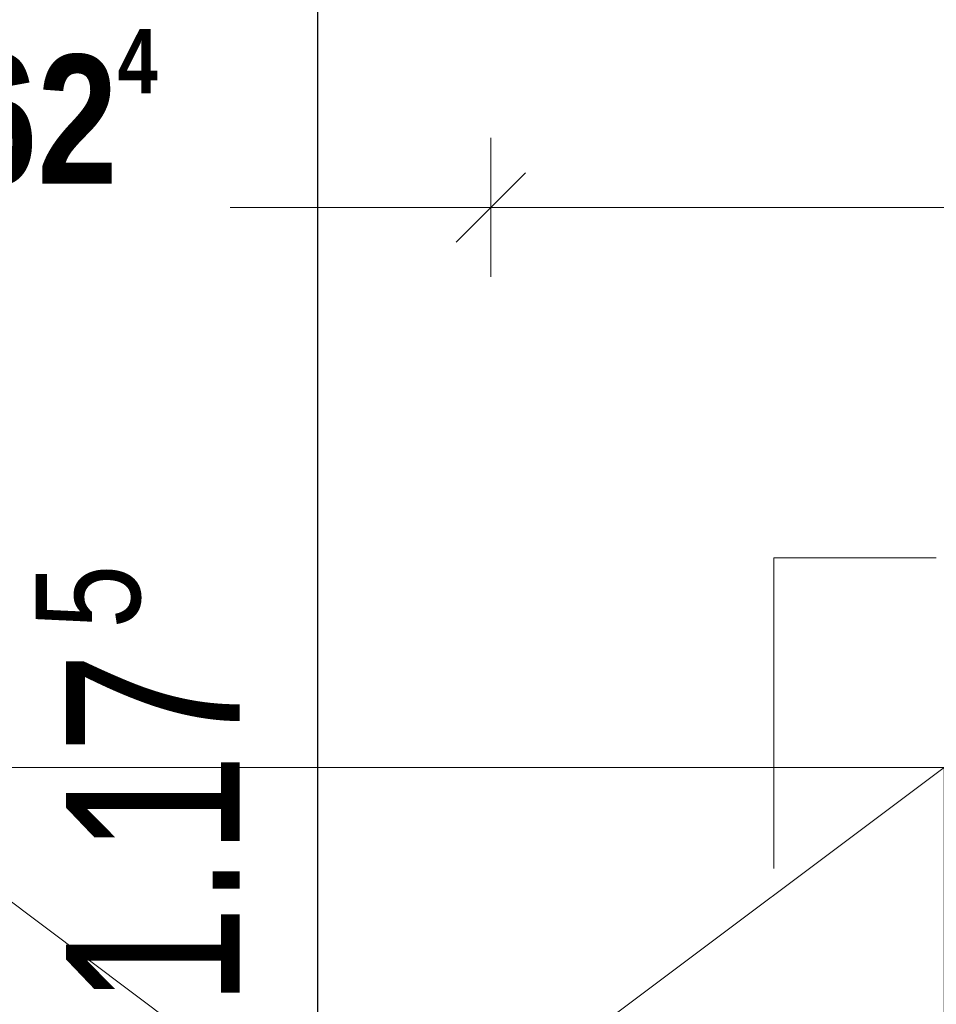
# Model space of a CAD drawing. Header units: metres. Extents: x 29.9 to 45.4, y 22.2 to 35.7.
# Tile 18 of 41: x 35.9 to 36.6, y 28.5 to 29.2. Entities that reach past the tile are written whole.
import ezdxf

# ---------------------------------------------------------------- set-up
doc = ezdxf.new("R2010")
doc.units = ezdxf.units.M
doc.layers.add('1233-X-Ref ARC-BTG_00_dwg', color=7, linetype='Continuous', lineweight=5, true_color=0x767676)
doc.layers.add('M---BAUGD------', color=7, linetype='Continuous', lineweight=5, true_color=0xf50000)
for name, color, linetype, lineweight in [('HT---MT-Einrichtung', 7, 'Continuous', 9), ('M---TEXTD------', 7, 'Continuous', 5), ('M---VERMD------', 7, 'Continuous', 5), ('M---VERMD-------50', 7, 'Continuous', 5)]:
    doc.layers.add(name, color=color, linetype=linetype, lineweight=lineweight)
doc.styles.add('Arial_14', font='arial.ttf', dxfattribs={"width": 0.79, "height": 0.075})
doc.styles.add('Arial_15', font='arial.ttf', dxfattribs={"width": 0.75, "height": 0.125})
doc.styles.add('Arial_B', font='arialbd.ttf', dxfattribs={"width": 0.8, "height": 0.092857})
doc.dimstyles.new('HT-BEM-DS', dxfattribs={"dimscale": 0.3048, "dimtxt": 0.091823, "dimasz": 0.164042, "dimexe": 0.164042, "dimexo": 0.0625, "dimgap": 0.016404, "dimtad": 1, "dimdec": 1, "dimlfac": 100, "dimrnd": 0.1, "dimdsep": 46, "dimtxsty": 'Arial_B', "dimblk1": 'OBLIQUE', "dimblk2": 'OBLIQUE', "dimsah": 1, "dimcen": 0.09, "dimdle": 0.082021, "dimazin": 0, "dimtfac": 1, "dimtdec": 4, "dimtix": 1, "dimtmove": 0, "dimatfit": 3, "dimfxl": 0.164042, "dimfxlon": 1, "dimtvp": 1, "dimtfill": 1, "dimtolj": 1, "dimtzin": 0, "dimarcsym": 2})
doc.dimstyles.new('HT-BEM-DS_1', dxfattribs={"dimscale": 0.3048, "dimtxt": 0.091823, "dimasz": 0.164042, "dimexe": 0.164042, "dimexo": 0.0625, "dimgap": 0.016404, "dimtad": 1, "dimrnd": 0.001, "dimzin": 0, "dimdsep": 46, "dimtxsty": 'Arial_B', "dimblk1": 'OBLIQUE', "dimblk2": 'OBLIQUE', "dimsah": 1, "dimcen": 0.09, "dimdle": 0.082021, "dimazin": 0, "dimtfac": 1, "dimtdec": 4, "dimtix": 1, "dimtmove": 0, "dimatfit": 3, "dimfxl": 0.164042, "dimfxlon": 1, "dimtvp": 1, "dimtfill": 1, "dimtolj": 1, "dimtzin": 0, "dimarcsym": 2})

# ---------------------------------------------------------------- blocks, each defined once
blk = doc.blocks.new('HT_110xxx_Röntgengenerator - HT_110114-6853940-OKFFB EG - G0641-Rö-für Ausschreibung')
at = {"layer": 'M---BAUGD------'}
for p, q in [((0.8, 0.6), (0, 0.6)), ((0, 0.6), (0, 0)), ((0, 0), (0, 0.6)), ((0, 0.6), (0.8, 0.6)), ((0, 0), (0.8, 0.6)), ((0.8, 0), (0, 0.6)), ((0.8, 0), (0.8, 0.6)), ((0.8, 0.6), (0.8, 0)), ((0, 0), (0.8, 0)), ((0.8, 0), (0, 0))]:
    blk.add_line(p, q, dxfattribs=at)
blk = doc.blocks.new('1233-X-Ref ARC-BTG_00_dwg-10239373-OKFFB EG - G0641-Rö-für Ausschreibung')
at = {"layer": '1233-X-Ref ARC-BTG_00_dwg', "color": 7, "lineweight": 25, "flags": 128}
blk.add_lwpolyline([(59.93414, 28.12332), (59.93414, 28.1837), (59.93414, 28.4837), (59.93414, 30.5587), (59.93414, 30.9587), (59.93414, 32.1487), (59.93414, 33.0337), (59.93414, 33.18171), (59.93414, 33.3337), (59.93414, 34.5087), (59.93414, 36.5087), (59.93414, 36.9487), (59.93414, 37.9587), (59.93414, 38.0587), (59.93414, 38.3325), (59.93414, 38.4845), (59.93414, 40.0577), (59.93414, 40.2097), (59.93414, 40.32727)], dxfattribs=at)
at = {"layer": '1233-X-Ref ARC-BTG_00_dwg', "color": 7, "lineweight": 9, "attachment_point": 1, "rotation": 90, "line_spacing_factor": 0.941778}
for s, insert, char_height, width, style in [('5', (59.73119, 34.03552), 0.075, 0.0541744, 'Arial_14'), ('1.17', (59.75288, 33.76362), 0.125, 0.2999538, 'Arial_15')]:
    blk.add_mtext(s, dxfattribs=dict(at, insert=insert, char_height=char_height, width=width, style=style))
blk = doc.blocks.new('DIMBLOCK3-OKFFB EG - G0641-Rö-für Ausschreibung')
at = {"layer": 'M---VERMD-------50', "color": 1, "true_color": 0xf50000, "transparency": 16777216}
for p, q in [((35.6262, 29.07788), (35.6262, 29.12788)), ((36.25001, 29.07788), (36.25001, 29.12788)), ((35.6012, 29.07788), (36.25001, 29.07788)), ((35.6262, 29.07788), (35.6262, 29.02788)), ((36.25001, 29.07788), (36.25001, 29.02788))]:
    blk.add_line(p, q, dxfattribs=at)
at = {"layer": 'M---VERMD-------50', "color": 1, "lineweight": 9, "true_color": 0xf50000, "transparency": 16777216}
for p, q in [((35.6262, 29.07788), (35.6512, 29.10288)), ((36.25001, 29.07788), (36.27501, 29.10288)), ((35.6262, 29.07788), (35.6012, 29.05288)), ((36.25001, 29.07788), (36.22501, 29.05288))]:
    blk.add_line(p, q, dxfattribs=at)
at = {"layer": 'M---VERMD-------50', "color": 0, "transparency": 16777216, "insert": (35.86603, 29.20634), "char_height": 0.0928571, "width": 0.1729857, "attachment_point": 1, "line_spacing_factor": 0.941778, "style": 'Arial_B', "bg_fill": 3, "box_fill_scale": 1.25, "bg_fill_color": 256, "bg_fill_true_color": 13158600, "bg_fill_transparency": 0}
blk.add_mtext('62\\A2\\H0.5x;\\S4^  ;\\H2x;', dxfattribs=at)
blk = doc.blocks.new('_Oblique')
at = {"color": 0, "linetype": 'ByBlock', "lineweight": -2}
blk.add_line((-0.5, -0.5), (0.5, 0.5), dxfattribs=at)
blk = doc.blocks.new('DIMBLOCK4-OKFFB EG - G0641-Rö-für Ausschreibung')
at = {"layer": 'M---VERMD-------50', "color": 1, "true_color": 0xf50000, "transparency": 16777216}
for p, q in [((36.25001, 29.07788), (36.25001, 29.12788)), ((39.85001, 29.07788), (39.85001, 29.12788)), ((36.25001, 29.07788), (39.87501, 29.07788)), ((36.25001, 29.07788), (36.25001, 29.02788)), ((39.85001, 29.07788), (39.85001, 29.02788))]:
    blk.add_line(p, q, dxfattribs=at)
at = {"layer": 'M---VERMD-------50', "color": 1, "lineweight": 9, "true_color": 0xf50000, "transparency": 16777216}
for p, q in [((36.25001, 29.07788), (36.27501, 29.10288)), ((39.85001, 29.07788), (39.87501, 29.10288)), ((36.25001, 29.07788), (36.22501, 29.05288)), ((39.85001, 29.07788), (39.82501, 29.05288))]:
    blk.add_line(p, q, dxfattribs=at)
at = {"layer": 'M---VERMD-------50', "color": 0, "transparency": 16777216, "insert": (37.95543, 29.20634), "char_height": 0.092857, "width": 0.2269748, "attachment_point": 1, "line_spacing_factor": 0.941778, "style": 'Arial_B', "bg_fill": 3, "box_fill_scale": 1.25, "bg_fill_color": 256, "bg_fill_true_color": 13158600, "bg_fill_transparency": 0}
blk.add_mtext('3,60', dxfattribs=at)

msp = doc.modelspace()

# ---------------------------------------------------------------- linework, layer by layer
at = {"layer": 'M---TEXTD------'}
for p, q in [((36.45351, 28.82587), (36.57022, 28.82587)), ((36.45351, 28.6023), (36.45351, 28.82587))]:
    msp.add_line(p, q, dxfattribs=at)

# ---------------------------------------------------------------- block references
at = {"layer": '1233-X-Ref ARC-BTG_00_dwg', "color": 7, "lineweight": 9}
msp.add_blockref('1233-X-Ref ARC-BTG_00_dwg-10239373-OKFFB EG - G0641-Rö-für Ausschreibung', (-23.80856, -5.2607), dxfattribs=at)
at = {"layer": 'HT---MT-Einrichtung', "color": 1, "true_color": 0xf50000}
msp.add_blockref('HT_110xxx_Röntgengenerator - HT_110114-6853940-OKFFB EG - G0641-Rö-für Ausschreibung', (35.776, 28.075), dxfattribs=at)

# ---------------------------------------------------------------- next in the draw order: dimensions: what is measured, and where the dimension line sits
at = {"layer": 'M---VERMD------', "color": 1, "true_color": 0xf50000}
dim = msp.add_linear_dim(base=(36.25001, 29.07788), p1=(35.6262, 29.12788), p2=(36.25001, 29.12788), text='\\A1;62\\Q;{\\A1;{\\H0.5x;\\S4^ ;}}', dimstyle='HT-BEM-DS', override={"dimpost": '<>', "dimfxl": 0.623806}, dxfattribs=at)
dim.commit()
dim.dimension.update_dxf_attribs({"geometry": 'DIMBLOCK3-OKFFB EG - G0641-Rö-für Ausschreibung', "text_midpoint": (35.9381, 29.13029)})

# ---------------------------------------------------------------- next in the draw order: dimensions: what is measured, and where the dimension line sits
dim = msp.add_linear_dim(base=(39.85001, 29.07788), p1=(36.25001, 29.12788), p2=(39.85001, 29.12788), dimstyle='HT-BEM-DS_1', override={"dimpost": '<>', "dimfxl": 3.6}, dxfattribs=at)
dim.commit()
dim.dimension.update_dxf_attribs({"geometry": 'DIMBLOCK4-OKFFB EG - G0641-Rö-für Ausschreibung', "text_midpoint": (38.05001, 29.13029)})

doc.saveas('drawing.dxf')
